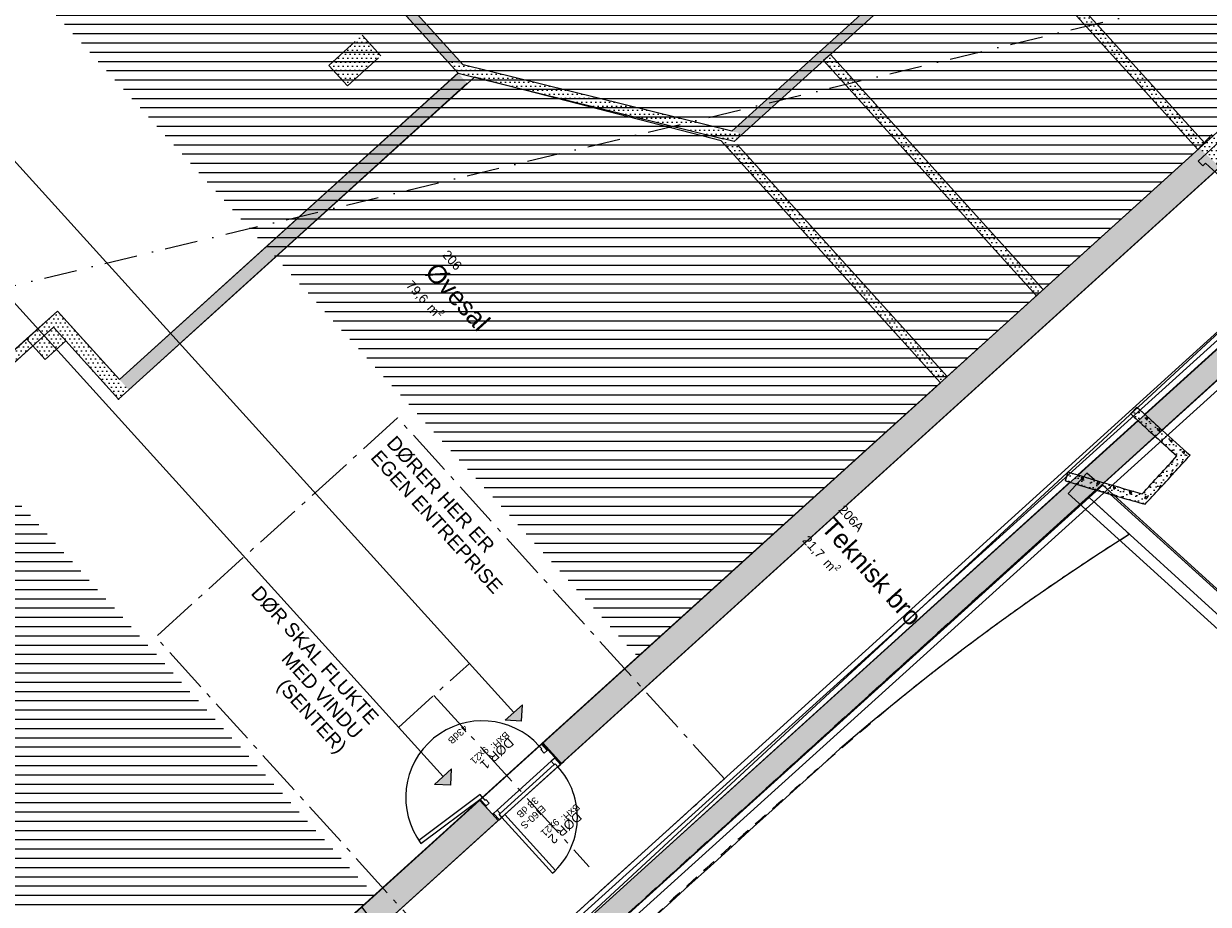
# Model space of a CAD drawing. Header units: millimetres. Extents: x 53483 to 104083, y 64087 to 106750.
# Tile 11 of 14: x 73726 to 86511, y 88425 to 97929. Entities that reach past the tile are written whole.
import ezdxf
from ezdxf.enums import TextEntityAlignment as Align

# ---------------------------------------------------------------- set-up
doc = ezdxf.new("R2010")
doc.units = ezdxf.units.MM
doc.header["$LTSCALE"] = 0.5
doc.header["$MEASUREMENT"] = 0
for name, pattern in [('Akselinje', [1500, 1000, -200, 100, -200]), ('PLINE', [0]), ('Prikk & stiplet', [1340.555525, 705.555534, -352.777767, 0, -282.222223]), ('Rømningslinje', [500, 300, -200])]:
    doc.linetypes.add(name, pattern=pattern)
for name, color, linetype in [('000 2D grafikk', 7, 'Continuous'), ('000 2D grafikk(Nye konstruksjoner)', 7, 'Continuous'), ('222- Søyler', 7, 'Continuous'), ('223- Bjelker', 7, 'Continuous'), ('24-- Innervegger', 7, 'Continuous'), ('24--Innervegger skråvegger salen', 7, 'Continuous'), ('241- Bærende innervegger', 7, 'Continuous'), ('241- Bærende innervegger (Skravur)', 7, 'Continuous'), ('242- Ikke-bærende innervegger IARK', 7, 'Continuous'), ('242- Ikke-bærende innervegger IARK (Skravur)', 7, 'Continuous'), ('251- Frittbærende dekker', 7, 'Continuous'), ('832- Tekst bygning(Nye konstruksjoner)', 7, 'Continuous'), ('852- Teknisk_symbolsk informasjon_ bygning(Nye konstruksjoner)', 7, 'Continuous'), ('862- M___Nettoareal', 7, 'Continuous'), ('862- M___Nettoareal(Polylinje)', 7, 'Continuous'), ('862- M___Nettoareal(Tekst)', 7, 'Continuous')]:
    doc.layers.add(name, color=color, linetype=linetype)
doc.layers.add('234- Vinduer_ dører_ porter(Nye konstruksjoner)', color=7, linetype='Continuous', lineweight=0)
doc.layers.add('244- Vinduer_ dører_ foldevegger(Nye konstruksjoner)', color=7, linetype='Continuous', lineweight=0)
doc.styles.add('GENERATED_STYLE_1', font='arial.ttf')
pattern_1 = [(317.70476, (0, 0), (209.8054, 230.6116), [30, -150]), (317.70476, (171.47, 54.74), (209.8054, 230.6116), [30, -150]), (17.70476, (0, 0), (-94.8128, 297.0026), [30, -150]), (17.70476, (133.14, -121.13), (-94.8128, 297.0026), [30, -150]), (77.70476, (22.2, -20.2), (-304.6182, 66.391), [30, -150]), (77.70476, (155.33, -141.32), (-304.6182, 66.391), [30, -150]), (317.704764, (20.19, 22.19), (40.377062, 44.381225), [0, -60.000002, 0, -90.000004]), (2.704764, (42.38, 2), (-2.83137, 59.93316), [0, -45.000002, 0, -75.000003])]
pattern_2 = [(163.55512, (0, 0), (88.2596, 299.0155), [30, -150]), (163.55512, (-130.45, -124.03), (88.2596, 299.01546), [30, -150]), (223.55512, (0, 0), (-214.8252, 225.9428), [30, -150]), (223.55512, (-172.64, 50.96), (-214.8252, 225.9428), [30, -150]), (283.55512, (-28.77, 8.5), (303.0848, 73.07265), [30, -150]), (283.55512, (-201.4, 59.45), (303.0848, 73.07265), [30, -150]), (163.555116, (-8.49, -28.77), (16.985573, 57.545552), [0, -60.000002, 0, -90.000004]), (208.555116, (-37.266, -20.28), (-28.680237, 52.701464), [0, -45.000002, 0, -75.000003])]
pattern_3 = [(0, (0, 0), (0, 86.60254), [0, -50]), (0, (25, 43.3), (0, 86.60254), [0, -50])]

# ---------------------------------------------------------------- blocks, each defined once
blk = doc.blocks.new('Øvesal_206_4', base_point=(78363, 94993))
at = {"layer": '862- M___Nettoareal(Polylinje)', "linetype": 'PLINE', "flags": 128}
blk.add_lwpolyline([(74047, 94653), (69475, 90510), (74090, 85418), (83620, 94054), (81253, 96666), (78590, 97352), (74751, 93876)], close=True, dxfattribs=at)
at = {"layer": '862- M___Nettoareal(Tekst)', "insert": (77942, 95187), "char_height": 100, "attachment_point": 1, "rotation": 312.1619, "style": 'GENERATED_STYLE_1'}
blk.add_mtext('\\A1;{\\pql;\\pt0,12050;\\fArial|b0|i0|c0|p0;\\W1.000000;79,6\\fArial|b0|i0|c0|p0;\\W1.000000;\\A1{\\H.66x;\\S^  ;}\\fArial|b0|i0|c0|p0;\\W1.000000; m\\fArial|b0|i0|c0|p0;\\W1.000000;\\A1{\\H.66x;\\S2^  ;}}', dxfattribs=at)
at = {"layer": '862- M___Nettoareal(Tekst)', "style": 'GENERATED_STYLE_1'}
for tag, height, p in [('ROOM_NUMBER', 100, (78309, 95497)), ('ROOM_NAME', 200, (78193, 95372)), ('DUMMY_861', 100, (78463, 95350)), ('DUMMY_863', 100, (77960, 95203)), ('DUMMY_862', 200, (78766, 94782))]:
    blk.add_attdef(tag, text='', height=height, rotation=312.1619, dxfattribs=at).set_placement(p, align=Align.TOP_LEFT)
blk = doc.blocks.new('Øvesal_203_5', base_point=(69637, 95110))
at = {"layer": '862- M___Nettoareal(Polylinje)', "linetype": 'PLINE', "flags": 128}
blk.add_lwpolyline([(63528, 92664), (67213, 88597), (74091, 94828), (74761, 94088), (78415, 97396), (74047, 102219), (68100, 96806)], close=True, dxfattribs=at)
at = {"layer": '862- M___Nettoareal(Tekst)', "style": 'GENERATED_STYLE_1'}
for tag, height, p in [('ROOM_NUMBER', 100, (69583, 95614)), ('ROOM_NAME', 200, (69467, 95489)), ('DUMMY_861', 100, (69737, 95468)), ('DUMMY_863', 100, (69234, 95321)), ('DUMMY_862', 200, (70040, 94899))]:
    blk.add_attdef(tag, text='', height=height, rotation=312.1619, dxfattribs=at).set_placement(p, align=Align.TOP_LEFT)
blk = doc.blocks.new('Teknisk bro_206A_6', base_point=(80883, 90166))
at = {"layer": '862- M___Nettoareal(Polylinje)', "linetype": 'PLINE', "flags": 128}
blk.add_lwpolyline([(74289, 85198), (75165, 84232), (87499, 95408), (86623, 96374)], close=True, dxfattribs=at)
at = {"layer": '862- M___Nettoareal(Tekst)', "insert": (82218, 92435), "char_height": 100, "attachment_point": 1, "rotation": 312.1619, "style": 'GENERATED_STYLE_1'}
blk.add_mtext('\\A1;{\\pql;\\pt0,12050;\\fArial|b0|i0|c0|p0;\\W1.000000;21,7\\fArial|b0|i0|c0|p0;\\W1.000000;\\A1{\\H.66x;\\S^  ;}\\fArial|b0|i0|c0|p0;\\W1.000000; m\\fArial|b0|i0|c0|p0;\\W1.000000;\\A1{\\H.66x;\\S2^  ;}}', dxfattribs=at)
at = {"layer": '862- M___Nettoareal(Tekst)', "style": 'GENERATED_STYLE_1'}
for tag, height, p in [('ROOM_NUMBER', 100, (82585, 92745)), ('ROOM_NAME', 200, (82469, 92616)), ('DUMMY_863', 100, (82236, 92451)), ('DUMMY_861', 100, (82800, 92530)), ('DUMMY_862', 200, (83400, 91634))]:
    blk.add_attdef(tag, text='', height=height, rotation=312.1619, dxfattribs=at).set_placement(p, align=Align.TOP_LEFT)
blk = doc.blocks.new('Wall 17[4]', base_point=(100268, 83872))
at = {"layer": '222- Søyler', "linetype": 'PLINE'}
for p, q in [((86401, 96444), (86636, 96662)), ((86453, 96396), (86401, 96444)), ((86453, 96396), (86480, 96425)), ((86480, 96425), (87402, 95575))]:
    blk.add_line(p, q, dxfattribs=at)
blk = doc.blocks.new('Wall 20[5]', base_point=(96664, 82505))
at = {"layer": '223- Bjelker', "linetype": 'PLINE'}
for p, q in [((85374, 92950), (85225, 92816)), ((85374, 92950), (96731, 82579)), ((96596, 82431), (85225, 92816)), ((96731, 82579), (96596, 82431))]:
    blk.add_line(p, q, dxfattribs=at)
blk = doc.blocks.new('Wall 28[6]', base_point=(71831, 80889))
at = {"layer": '24-- Innervegger', "linetype": 'PLINE'}
for p, q in [((71733, 81071), (87656, 95459)), ((87707, 94966), (71965, 80741))]:
    blk.add_line(p, q, dxfattribs=at)
blk = doc.blocks.new('Dørstempel[7]', base_point=(79186, 89633))
at = {"layer": '852- Teknisk_symbolsk informasjon_ bygning(Nye konstruksjoner)', "char_height": 75, "attachment_point": 1, "rotation": 222.1722, "style": 'GENERATED_STYLE_1'}
for s, insert in [('\\A1;{\\pql;\\pt0,50;\\fArial|b0|i0|c0|p0;\\W1.000000;9\\fArial|b0|i0|c0|p0;\\W1.000000;\\A1{\\H.66x;\\S^  ;}\\fArial|b0|i0|c0|p0;\\W1.000000;\\fArial|b0|i0|c0|p0;\\W1.000000;\\A1{\\H.66x;\\S^  ;}}', (78755, 90079)), ('\\A1;{\\pql;\\pt0,50;\\fArial|b0|i0|c0|p0;\\W1.000000;x21\\fArial|b0|i0|c0|p0;\\W1.000000;\\A1{\\H.66x;\\S^  ;}\\fArial|b0|i0|c0|p0;\\W1.000000;\\fArial|b0|i0|c0|p0;\\W1.000000;\\A1{\\H.66x;\\S^  ;}}', (78713, 90040))]:
    blk.add_mtext(s, dxfattribs=dict(at, insert=insert))
at = {"layer": '852- Teknisk_symbolsk informasjon_ bygning(Nye konstruksjoner)', "style": 'GENERATED_STYLE_1'}
for tag, p in [('DUMMY_233', (78571, 90367)), ('DUMMY_231', (78651, 90279)), ('DUMMY_229', (78730, 90192)), ('strUnitPrefix', (78809, 90087))]:
    blk.add_attdef(tag, text='', height=75, rotation=222.1722, dxfattribs=at).set_placement(p, align=Align.TOP_RIGHT)
for tag, p in [('DUMMY_234', (78529, 90311)), ('DUMMY_232', (78608, 90241)), ('DUMMY_230', (78687, 90153)), ('DUMMY_228', (78601, 89916))]:
    blk.add_attdef(tag, text='', height=75, rotation=222.1722, dxfattribs=at).set_placement(p, align=Align.TOP_LEFT)
blk.add_attdef('AC_WIDO_ID', text='', height=100, rotation=222.1722, dxfattribs=at).set_placement((78781, 90110), align=Align.BOTTOM_CENTER)
blk = doc.blocks.new('Dør metall[2]')
at = {"layer": '234- Vinduer_ dører_ porter(Nye konstruksjoner)', "linetype": 'PLINE'}
blk.add_arc((78677, 89577), 828, 42.1722, 216.8074, dxfattribs=at)
at = {"layer": '244- Vinduer_ dører_ foldevegger(Nye konstruksjoner)', "linetype": 'PLINE'}
for p, q in [((79291, 90133), (79314, 90154)), ((79318, 90104), (79291, 90133)), ((79314, 90154), (79321, 90161)), ((79314, 90154), (79376, 90086)), ((79321, 90161), (79353, 90190)), ((79321, 90161), (79353, 90190)), ((79321, 90161), (79383, 90093)), ((79321, 90161), (79383, 90093)), ((79321, 90161), (79383, 90093)), ((79309, 90096), (79318, 90104)), ((79344, 90057), (79309, 90096)), ((79376, 90086), (79344, 90057)), ((79376, 90086), (79383, 90093)), ((79383, 90093), (79523, 89938)), ((79383, 90093), (79523, 89938)), ((79523, 89938), (79555, 89967)), ((79523, 89938), (79555, 89967)), ((78653, 89609), (77990, 89113)), ((78014, 89081), (78677, 89577)), ((78647, 89550), (78615, 89521)), ((78647, 89550), (78615, 89521)), ((78654, 89557), (78647, 89550)), ((78647, 89550), (78709, 89482)), ((78647, 89550), (78709, 89482)), ((78647, 89550), (78709, 89482)), ((78677, 89577), (78653, 89609)), ((78654, 89557), (78677, 89577)), ((78716, 89488), (78654, 89557)), ((78677, 89577), (78704, 89548)), ((78704, 89548), (78713, 89556)), ((78713, 89556), (78748, 89517)), ((78748, 89517), (78716, 89488)), ((78716, 89488), (78709, 89482)), ((78709, 89482), (78848, 89328)), ((78709, 89482), (78848, 89328)), ((78848, 89328), (78817, 89299)), ((78848, 89328), (78817, 89299)), ((77990, 89113), (78014, 89081))]:
    blk.add_line(p, q, dxfattribs=at)
at = {"layer": '852- Teknisk_symbolsk informasjon_ bygning(Nye konstruksjoner)'}
ref = blk.add_blockref('Dørstempel[7]', (79186, 89633), dxfattribs=at)
ref.add_attrib('AC_WIDO_ID', 'DØR 1', dxfattribs={"color": 7, "height": 100, "rotation": 222.1722, "style": 'GENERATED_STYLE_1'}).set_placement((78781, 90110), align=Align.BOTTOM_CENTER)
ref.add_attrib('strUnitPrefix', 'BxH:', dxfattribs={"color": 7, "height": 75, "rotation": 222.1722, "style": 'GENERATED_STYLE_1'}).set_placement((78809, 90087), align=Align.TOP_RIGHT)
ref.add_attrib('DUMMY_234', '43dB', dxfattribs={"color": 7, "height": 75, "rotation": 222.1722, "style": 'GENERATED_STYLE_1'}).set_placement((78529, 90311), align=Align.TOP_LEFT)
blk = doc.blocks.new('Dørstempel[8]', base_point=(79189, 89636))
at = {"layer": '852- Teknisk_symbolsk informasjon_ bygning(Nye konstruksjoner)', "char_height": 75, "attachment_point": 1, "rotation": 222.1722, "style": 'GENERATED_STYLE_1'}
for s, insert in [('\\A1;{\\pql;\\pt0,50;\\fArial|b0|i0|c0|p0;\\W1.000000;9\\fArial|b0|i0|c0|p0;\\W1.000000;\\A1{\\H.66x;\\S^  ;}\\fArial|b0|i0|c0|p0;\\W1.000000;\\fArial|b0|i0|c0|p0;\\W1.000000;\\A1{\\H.66x;\\S^  ;}}', (79516, 89301)), ('\\A1;{\\pql;\\pt0,50;\\fArial|b0|i0|c0|p0;\\W1.000000;x21\\fArial|b0|i0|c0|p0;\\W1.000000;\\A1{\\H.66x;\\S^  ;}\\fArial|b0|i0|c0|p0;\\W1.000000;\\fArial|b0|i0|c0|p0;\\W1.000000;\\A1{\\H.66x;\\S^  ;}}', (79474, 89262))]:
    blk.add_mtext(s, dxfattribs=dict(at, insert=insert))
at = {"layer": '852- Teknisk_symbolsk informasjon_ bygning(Nye konstruksjoner)', "style": 'GENERATED_STYLE_1'}
for tag, p in [('DUMMY_232', (79333, 89588)), ('DUMMY_231', (79412, 89501)), ('DUMMY_229', (79491, 89414)), ('strUnitPrefix', (79570, 89309))]:
    blk.add_attdef(tag, text='', height=75, rotation=222.1722, dxfattribs=at).set_placement(p, align=Align.TOP_RIGHT)
for tag, p in [('AC_TextStyle_4', (79370, 89446)), ('DUMMY_233', (79291, 89533)), ('DUMMY_230', (79449, 89375)), ('DUMMY_228', (79363, 89138))]:
    blk.add_attdef(tag, text='', height=75, rotation=222.1722, dxfattribs=at).set_placement(p, align=Align.TOP_LEFT)
blk.add_attdef('AC_WIDO_ID', text='', height=100, rotation=222.1722, dxfattribs=at).set_placement((79515, 89307), align=Align.BOTTOM_CENTER)
blk = doc.blocks.new('Dør[3]')
at = {"layer": '234- Vinduer_ dører_ porter(Nye konstruksjoner)', "linetype": 'PLINE'}
blk.add_arc((78888, 89363), 814, 312.1619, 42.1722, dxfattribs=at)
at = {"layer": '244- Vinduer_ dører_ foldevegger(Nye konstruksjoner)', "linetype": 'PLINE'}
for p, q in [((79329, 90168), (78647, 89550)), ((79468, 90013), (79329, 90168)), ((79457, 90003), (79468, 90013)), ((79530, 89945), (79468, 90013)), ((79530, 89945), (79468, 90013)), ((79530, 89945), (79468, 90013)), ((78835, 89439), (79420, 89970)), ((79530, 89945), (78848, 89328)), ((79453, 89934), (78867, 89404)), ((79457, 90003), (79420, 89970)), ((79420, 89970), (79453, 89934)), ((79453, 89934), (79461, 89942)), ((79519, 89935), (79457, 90003)), ((79461, 89942), (79491, 89910)), ((79491, 89910), (79519, 89935)), ((79519, 89935), (79530, 89945)), ((78787, 89396), (78647, 89550)), ((78798, 89406), (78787, 89396)), ((78848, 89328), (78787, 89396)), ((78848, 89328), (78787, 89396)), ((78848, 89328), (78787, 89396)), ((78835, 89439), (78798, 89406)), ((78798, 89406), (78860, 89338)), ((78867, 89404), (78835, 89439)), ((78858, 89396), (78867, 89404)), ((78888, 89363), (78858, 89396)), ((78888, 89363), (78920, 89393)), ((78920, 89393), (79467, 88789)), ((78860, 89338), (78848, 89328)), ((78860, 89338), (78888, 89363)), ((79434, 88760), (78888, 89363)), ((79467, 88789), (79434, 88760))]:
    blk.add_line(p, q, dxfattribs=at)
at = {"layer": '852- Teknisk_symbolsk informasjon_ bygning(Nye konstruksjoner)'}
ref = blk.add_blockref('Dørstempel[8]', (79189, 89636), dxfattribs=at)
ref.add_attrib('AC_TextStyle_4', 'EI60-S', dxfattribs={"color": 7, "height": 75, "rotation": 222.1722, "style": 'GENERATED_STYLE_1'}).set_placement((79370, 89446), align=Align.TOP_LEFT)
ref.add_attrib('AC_WIDO_ID', 'DØR 2', dxfattribs={"color": 7, "height": 100, "rotation": 222.1722, "style": 'GENERATED_STYLE_1'}).set_placement((79515, 89307), align=Align.BOTTOM_CENTER)
ref.add_attrib('strUnitPrefix', 'BxH:', dxfattribs={"color": 7, "height": 75, "rotation": 222.1722, "style": 'GENERATED_STYLE_1'}).set_placement((79570, 89309), align=Align.TOP_RIGHT)
ref.add_attrib('DUMMY_233', '38 dB', dxfattribs={"color": 7, "height": 75, "rotation": 222.1722, "style": 'GENERATED_STYLE_1'}).set_placement((79291, 89533), align=Align.TOP_LEFT)

msp = doc.modelspace()

# ---------------------------------------------------------------- hatches: boundary and pattern name
at = {"linetype": 'Continuous'}
h = msp.add_hatch(dxfattribs=at)
h.set_pattern_fill('Linjer_100_mm', color=256, style=0, pattern_type=2)
h.set_pattern_definition([(0, (76183.27, 95822.72), (0, 100), [])])
h.paths.add_polyline_path([(78509, 106227), (63526, 92662), (68244, 87455), (71508, 88270), (74090, 85418), (77515, 88523), (69240, 97651), (72082, 100225), (80353, 91095), (88840, 98784)])
at = {"layer": '000 2D grafikk(Nye konstruksjoner)', "linetype": 'Continuous'}
for points in [[(79100, 90402), (79109, 90578), (78924, 90411)], [(78337, 89710), (78345, 89887), (78160, 89719)]]:
    msp.add_hatch(color=256, dxfattribs=at).paths.add_polyline_path(points)
at = {"layer": '241- Bærende innervegger (Skravur)', "linetype": 'Continuous'}
h = msp.add_hatch(dxfattribs=at)
h.set_pattern_fill('Eksisterende_konstruksjon', color=256, style=0, pattern_type=2)
h.set_pattern_definition(pattern_3)
h.paths.add_polyline_path([(77220, 97257), (77580, 97582), (77379, 97805), (77019, 97479)])
h = msp.add_hatch(dxfattribs=at)
h.set_pattern_fill('Eksisterende_konstruksjon', color=256, style=0, pattern_type=2)
h.set_pattern_definition(pattern_3)
h.paths.add_polyline_path([(86414, 96586), (87694, 95405), (88027, 95370), (86550, 96733)])
h = msp.add_hatch(dxfattribs=at)
h.set_pattern_fill('Eksisterende_konstruksjon', color=256, style=0, pattern_type=2)
h.set_pattern_definition(pattern_3)
h.paths.add_polyline_path([(86415, 96586), (79329, 90168), (79530, 89945), (86636, 96382)])
h = msp.add_hatch(dxfattribs=at)
h.set_pattern_fill('Eksisterende_konstruksjon', color=256, style=0, pattern_type=2)
h.set_pattern_definition(pattern_3)
h.paths.add_polyline_path([(87696, 95402), (75105, 84000), (75272, 83815), (87864, 95217)])
h = msp.add_hatch(dxfattribs=at)
h.set_pattern_fill('Eksisterende_konstruksjon', color=256, style=0, pattern_type=2)
h.set_pattern_definition(pattern_3)
h.paths.add_polyline_path([(74091, 94828), (73980, 94727), (74181, 94505)])
h = msp.add_hatch(dxfattribs=at)
h.set_pattern_fill('Eksisterende_konstruksjon', color=256, style=0, pattern_type=2)
h.set_pattern_definition(pattern_3)
h.paths.add_polyline_path([(74293, 94605), (74091, 94828), (74181, 94505)])
h = msp.add_hatch(dxfattribs=at)
h.set_pattern_fill('Eksisterende_konstruksjon', color=256, style=0, pattern_type=2)
h.set_pattern_definition(pattern_3)
h.paths.add_polyline_path([(73980, 94727), (73758, 94526), (73959, 94303), (74181, 94505)])
h = msp.add_hatch(dxfattribs=at)
h.set_pattern_fill('Betong_strukturell', color=256, style=0, pattern_type=2)
h.set_pattern_definition(pattern_1)
h.paths.add_polyline_path([(85826, 93713), (85741, 93791), (85673, 93717), (85751, 93645)])
h = msp.add_hatch(dxfattribs=at)
h.set_pattern_fill('Betong_strukturell', color=256, style=0, pattern_type=2)
h.set_pattern_definition(pattern_1)
h.paths.add_polyline_path([(85826, 93713), (85751, 93645, 0.001336), (85937, 93476), (86011, 93543, -0.001338)])
h = msp.add_hatch(dxfattribs=at)
h.set_pattern_fill('Betong_strukturell', color=256, style=0, pattern_type=2)
h.set_pattern_definition(pattern_1)
h.paths.add_polyline_path([(86240, 93337, -0.001624), (86014, 93541), (85939, 93474, 0.001673), (86173, 93263)])
h = msp.add_hatch(dxfattribs=at)
h.set_pattern_fill('Betong_strukturell', color=256, style=0, pattern_type=2)
h.set_pattern_definition(pattern_1)
h.paths.add_polyline_path([(86173, 93263), (86314, 93271), (86240, 93337)])
h = msp.add_hatch(dxfattribs=at)
h.set_pattern_fill('Betong_strukturell', color=256, style=0, pattern_type=2)
h.set_pattern_definition([(227.43548, (0, 0), (-229.623, 210.8869), [30, -150]), (227.43548, (53.93, -171.73), (-229.623, 210.8869), [30, -150]), (287.43548, (0, 0), (297.4449, 93.4159), [30, -150]), (287.43548, (-121.76, -132.57), (297.4449, 93.4159), [30, -150]), (347.43548, (-20.3, -22.1), (67.8219, 304.3028), [30, -150]), (347.43548, (-142.05, -154.67), (67.8219, 304.3028), [30, -150]), (227.43548, (22.095, -20.29), (-44.190966, 40.585204), [0, -60.000002, 0, -90.000004]), (272.43548, (1.8, -42.39), (59.945805, 2.54966), [0, -45.000002, 0, -75.000003])])
h.paths.add_polyline_path([(86173, 93263, -0.002941), (85798, 92855), (85906, 92825, 0.002675), (86247, 93196)])
h = msp.add_hatch(dxfattribs=at)
h.set_pattern_fill('Betong_strukturell', color=256, style=0, pattern_type=2)
h.set_pattern_definition(pattern_1)
h.paths.add_polyline_path([(86173, 93263), (86247, 93196), (86314, 93271)])
h = msp.add_hatch(dxfattribs=at)
h.set_pattern_fill('Betong_strukturell', color=256, style=0, pattern_type=2)
h.set_pattern_definition(pattern_2)
h.paths.add_polyline_path([(84969, 92996), (85018, 92981), (85104, 93059), (84998, 93091)])
h = msp.add_hatch(dxfattribs=at)
h.set_pattern_fill('Betong_strukturell', color=256, style=0, pattern_type=2)
h.set_pattern_definition(pattern_2)
h.paths.add_polyline_path([(85104, 93059), (85018, 92981, 0.001542), (85298, 92897), (85384, 92975, -0.001547)])
h = msp.add_hatch(dxfattribs=at)
h.set_pattern_fill('Betong_strukturell', color=256, style=0, pattern_type=2)
h.set_pattern_definition(pattern_2)
h.paths.add_polyline_path([(85452, 92851), (85281, 93006), (85166, 93041), (85092, 92958, 0.001983)])
h = msp.add_hatch(dxfattribs=at)
h.set_pattern_fill('Betong_strukturell', color=256, style=0, pattern_type=2)
h.set_pattern_definition(pattern_2)
h.paths.add_polyline_path([(85798, 92855, -0.002262), (85388, 92975), (85301, 92896, 0.002314), (85721, 92773)])
h = msp.add_hatch(dxfattribs=at)
h.set_pattern_fill('Betong_strukturell', color=256, style=0, pattern_type=2)
h.set_pattern_definition(pattern_2)
h.paths.add_polyline_path([(85721, 92773), (85829, 92742), (85798, 92855)])
h = msp.add_hatch(dxfattribs=at)
h.set_pattern_fill('Betong_strukturell', color=256, style=0, pattern_type=2)
h.set_pattern_definition(pattern_2)
h.paths.add_polyline_path([(85798, 92855), (85829, 92742), (85906, 92825)])
h = msp.add_hatch(dxfattribs=at)
h.set_pattern_fill('Eksisterende_konstruksjon', color=256, style=0, pattern_type=2)
h.set_pattern_definition(pattern_3)
h.paths.add_polyline_path([(74426, 85726), (74627, 85504), (78848, 89328), (78647, 89550)])
at = {"layer": '242- Ikke-bærende innervegger IARK (Skravur)', "linetype": 'Continuous'}
h = msp.add_hatch(dxfattribs=at)
h.set_pattern_fill('Eksisterende_konstruksjon', color=256, style=0, pattern_type=2)
h.set_pattern_definition(pattern_3)
h.paths.add_polyline_path([(78468, 97486), (74130, 102276), (74056, 102209), (78294, 97529)])
h = msp.add_hatch(dxfattribs=at)
h.set_pattern_fill('Eksisterende_konstruksjon', color=256, style=0, pattern_type=2)
h.set_pattern_definition(pattern_3)
h.paths.add_polyline_path([(81484, 96739), (86002, 100831), (85919, 100890), (81367, 96768)])
h = msp.add_hatch(dxfattribs=at)
h.set_pattern_fill('Eksisterende_konstruksjon', color=256, style=0, pattern_type=2)
h.set_pattern_definition(pattern_3)
h.paths.add_polyline_path([(84100, 99109), (86398, 96571), (86472, 96638), (84174, 99176)])
h = msp.add_hatch(dxfattribs=at)
h.set_pattern_fill('Eksisterende_konstruksjon', color=256, style=0, pattern_type=2)
h.set_pattern_definition(pattern_3)
h.paths.add_polyline_path([(82358, 97531), (84656, 94993), (84730, 95060), (82433, 97598)])
h = msp.add_hatch(dxfattribs=at)
h.set_pattern_fill('Eksisterende_konstruksjon', color=256, style=0, pattern_type=2)
h.set_pattern_definition(pattern_3)
h.paths.add_polyline_path([(78468, 97486), (78294, 97529), (78415, 97396)])
h = msp.add_hatch(dxfattribs=at)
h.set_pattern_fill('Eksisterende_konstruksjon', color=256, style=0, pattern_type=2)
h.set_pattern_definition(pattern_3)
h.paths.add_polyline_path([(78468, 97486), (78415, 97396), (78589, 97353)])
h = msp.add_hatch(dxfattribs=at)
h.set_pattern_fill('Eksisterende_konstruksjon', color=256, style=0, pattern_type=2)
h.set_pattern_definition(pattern_3)
h.paths.add_polyline_path([(78589, 97353), (81277, 96687), (81367, 96768), (78468, 97486)])
h = msp.add_hatch(dxfattribs=at)
h.set_pattern_fill('Eksisterende_konstruksjon', color=256, style=0, pattern_type=2)
h.set_pattern_definition(pattern_3)
h.paths.add_polyline_path([(74862, 93976), (78514, 97286), (78414, 97397), (74761, 94088)])
h = msp.add_hatch(dxfattribs=at)
h.set_pattern_fill('Eksisterende_konstruksjon', color=256, style=0, pattern_type=2)
h.set_pattern_definition(pattern_3)
h.paths.add_polyline_path([(81253, 96666), (83619, 94053), (83693, 94121), (81426, 96624)])
h = msp.add_hatch(dxfattribs=at)
h.set_pattern_fill('Eksisterende_konstruksjon', color=256, style=0, pattern_type=2)
h.set_pattern_definition(pattern_3)
h.paths.add_polyline_path([(81367, 96768), (81277, 96687), (81394, 96659)])
h = msp.add_hatch(dxfattribs=at)
h.set_pattern_fill('Eksisterende_konstruksjon', color=256, style=0, pattern_type=2)
h.set_pattern_definition(pattern_3)
h.paths.add_polyline_path([(81484, 96739), (81367, 96768), (81394, 96659)])
h = msp.add_hatch(dxfattribs=at)
h.set_pattern_fill('Eksisterende_konstruksjon', color=256, style=0, pattern_type=2)
h.set_pattern_definition(pattern_3)
h.paths.add_polyline_path([(70923, 91824), (73825, 94452), (73758, 94526), (70856, 91898)])
h = msp.add_hatch(dxfattribs=at)
h.set_pattern_fill('Eksisterende_konstruksjon', color=256, style=0, pattern_type=2)
h.set_pattern_definition(pattern_3)
h.paths.add_polyline_path([(74181, 94505), (74650, 93987), (74761, 94088), (74293, 94605)])
h = msp.add_hatch(dxfattribs=at)
h.set_pattern_fill('Eksisterende_konstruksjon', color=256, style=0, pattern_type=2)
h.set_pattern_definition(pattern_3)
h.paths.add_polyline_path([(74761, 94088), (74650, 93987), (74751, 93876)])
h = msp.add_hatch(dxfattribs=at)
h.set_pattern_fill('Eksisterende_konstruksjon', color=256, style=0, pattern_type=2)
h.set_pattern_definition(pattern_3)
h.paths.add_polyline_path([(74761, 94088), (74751, 93876), (74862, 93976)])

# ---------------------------------------------------------------- linework, layer by layer
at = {"linetype": 'PLINE', "flags": 128}
msp.add_lwpolyline([(63526, 92662), (78509, 106227), (88840, 98784), (80499, 91229), (77413, 88433), (74085, 85423), (69378, 90623), (67203, 88637)], close=True, dxfattribs=at)
at = {"layer": '000 2D grafikk', "linetype": 'Prikk & stiplet'}
msp.add_line((63526, 92662), (88840, 98784), dxfattribs=at)
at = {"layer": '000 2D grafikk', "linetype": 'Rømningslinje', "flags": 128}
msp.add_lwpolyline([(75250, 83802), (84231, 91934), (85225, 92816), (85660, 92418, 0.012786), (84566, 91690, 0.017363), (83084, 90562, 0.015191), (79848, 87651), (79090, 87154), (75295, 83743)], format="xyb", close=True, dxfattribs=at)
at = {"layer": '000 2D grafikk(Nye konstruksjoner)', "linetype": 'PLINE'}
for p, q in [((71170, 99159), (79016, 90494)), ((70407, 98468), (78253, 89803)), ((78924, 90411), (79109, 90578)), ((79100, 90402), (79109, 90578)), ((79100, 90402), (78924, 90411)), ((78160, 89719), (78345, 89887)), ((78337, 89710), (78345, 89887)), ((78337, 89710), (78160, 89719))]:
    msp.add_line(p, q, dxfattribs=at)
at = {"layer": '000 2D grafikk(Nye konstruksjoner)', "linetype": 'Akselinje'}
for p, q in [((77772, 90334), (78536, 91025)), ((78154, 90680), (79829, 88830))]:
    msp.add_line(p, q, dxfattribs=at)
at = {"layer": '000 2D grafikk(Nye konstruksjoner)', "linetype": 'Akselinje', "flags": 128}
msp.add_lwpolyline([(81288, 89780), (77762, 93674), (75151, 91310), (78677, 87415)], close=True, dxfattribs=at)
at = {"layer": '223- Bjelker', "linetype": 'PLINE', "flags": 128}
for points in [[(85201, 93079), (84999, 92857)], [(85281, 93006), (85201, 93079)], [(84999, 92857), (97965, 81102)], [(98167, 81324), (85452, 92851)]]:
    msp.add_lwpolyline(points, dxfattribs=at)
at = {"layer": '223- Bjelker', "linetype": 'PLINE'}
for radius, start, end in [(47336, 253.2048, 253.6592), (47336, 253.2048, 253.6592), (47236, 253.2624, 253.4077), (47236, 253.2624, 253.4077)]:
    msp.add_arc((98769, 138275), radius, start, end, dxfattribs=at)
at = {"layer": '24--Innervegger skråvegger salen', "linetype": 'PLINE', "flags": 128}
for points in [[(85225, 92816), (79696, 87819)], [(85660, 92418), (85225, 92816)], [(85660, 92418), (85296, 92185), (84936, 91946), (84580, 91700), (84228, 91448), (83881, 91190), (83538, 90926), (83200, 90657), (82866, 90383), (82536, 90103), (82303, 89892), (82070, 89682), (81837, 89471), (81604, 89260), (81371, 89049), (81138, 88838), (80905, 88627), (80673, 88416), (80440, 88205), (80374, 88144), (80308, 88082), (80243, 88021), (80177, 87959), (80111, 87898), (80045, 87836), (79980, 87774), (79914, 87713), (79848, 87651)]]:
    msp.add_lwpolyline(points, dxfattribs=at)
at = {"layer": '241- Bærende innervegger', "linetype": 'PLINE'}
for p, q in [((86014, 93541), (85939, 93474)), ((85388, 92975), (85301, 92896)), ((79329, 90168), (79353, 90190)), ((79468, 90013), (79329, 90168)), ((79530, 89945), (79468, 90013)), ((79530, 89945), (79555, 89967)), ((78647, 89550), (78615, 89521)), ((78848, 89328), (78817, 89299))]:
    msp.add_line(p, q, dxfattribs=at)
at = {"layer": '241- Bærende innervegger', "linetype": 'PLINE', "flags": 128}
for points in [[(77580, 97582), (77379, 97805)], [(77304, 97737), (77019, 97479)], [(77220, 97257), (77554, 97559)], [(77019, 97479), (77220, 97257)], [(86550, 96733), (86414, 96586)], [(86415, 96586), (83693, 94121)], [(86414, 96586), (86415, 96586)], [(79530, 89945), (86636, 96382)], [(87696, 95402), (75253, 84134)], [(87694, 95405), (85826, 93713)], [(75272, 83815), (87864, 95217)], [(86011, 93543), (87878, 95235)], [(74091, 94828), (73758, 94526)], [(73758, 94526), (73959, 94303)], [(73959, 94303), (74181, 94505)], [(83619, 94053), (79329, 90168)], [(85741, 93791), (85673, 93717)], [(85751, 93645), (85104, 93059)], [(85384, 92975), (85937, 93476)], [(84969, 92996), (84998, 93091)], [(85018, 92981), (78579, 87146)], [(78747, 86961), (85298, 92897)], [(78647, 89550), (74426, 85726)], [(74627, 85504), (78848, 89328)]]:
    msp.add_lwpolyline(points, dxfattribs=at)
at = {"layer": '241- Bærende innervegger', "linetype": 'PLINE'}
for centre, radius, start, end in [((117553, 128257), 47003, 227.2935, 227.4228), ((117553, 128257), 46903, 227.2935, 227.434), ((117553, 128257), 46903, 227.434, 227.7408), ((117553, 128257), 46903, 227.434, 227.7408), ((117553, 128257), 47003, 227.4228, 227.7289), ((117553, 128257), 47003, 227.4228, 227.7289), ((117553, 128257), 47003, 227.7326, 228.116), ((117553, 128257), 46903, 227.7445, 228.2388), ((51319, 124897), 47068, 317.0984, 317.7725), ((51319, 124897), 47168, 317.7734, 317.8949), ((98769, 138275), 47236, 253.0491, 253.1843), ((51319, 124897), 47168, 317.1604, 317.7734), ((98769, 138275), 47336, 253.0491, 253.1116), ((98769, 138275), 47336, 253.1116, 253.465), ((98769, 138275), 47336, 253.1116, 253.465), ((98769, 138275), 47236, 253.1843, 253.5388), ((98769, 138275), 47236, 253.1843, 253.5388), ((98769, 138275), 47236, 253.5428, 254.0611), ((98769, 138275), 47336, 253.469, 254.1353), ((51319, 124897), 47168, 317.024, 317.1604)]:
    msp.add_arc(centre, radius, start, end, dxfattribs=at)
at = {"layer": '242- Ikke-bærende innervegger IARK', "linetype": 'PLINE', "flags": 128}
for points in [[(85919, 100890), (81367, 96768)], [(76838, 99137), (78415, 97396)], [(78468, 97486), (76913, 99204)], [(81394, 96659), (84100, 99109)], [(84100, 99109), (86398, 96571)], [(86472, 96638), (84174, 99176)], [(82433, 97598), (82358, 97531)], [(84730, 95060), (82433, 97598)], [(81367, 96768), (78468, 97486)], [(82358, 97531), (84656, 94993)], [(78414, 97397), (74761, 94088)], [(78415, 97396), (78589, 97353)], [(78589, 97353), (81277, 96687)], [(74862, 93976), (78514, 97286)], [(81253, 96666), (83619, 94053)], [(81394, 96659), (81277, 96687)], [(83693, 94121), (81426, 96624)], [(86398, 96571), (86472, 96638)], [(84656, 94993), (84730, 95060)], [(74091, 94828), (74293, 94605)], [(73758, 94526), (70856, 91898)], [(73825, 94452), (73758, 94526)], [(74181, 94505), (74751, 93876)], [(74761, 94088), (74293, 94605)], [(70923, 91824), (73825, 94452)], [(74751, 93876), (74862, 93976)]]:
    msp.add_lwpolyline(points, dxfattribs=at)
at = {"layer": '251- Frittbærende dekker', "linetype": 'PLINE', "flags": 128}
msp.add_lwpolyline([(70322, 98823), (63526, 92662), (67177, 88634), (69377, 90625), (74088, 85420), (77374, 88394), (78413, 86993), (87595, 95496), (86599, 96416), (88745, 98855), (78509, 106227), (76337, 104277)], close=True, dxfattribs=at)

# ---------------------------------------------------------------- block references
at = {"layer": '222- Søyler', "linetype": 'PLINE'}
msp.add_blockref('Wall 17[4]', (100268, 83872), dxfattribs=at)
at = {"layer": '223- Bjelker', "linetype": 'PLINE'}
msp.add_blockref('Wall 20[5]', (96664, 82505), dxfattribs=at)
at = {"layer": '24-- Innervegger', "linetype": 'PLINE'}
msp.add_blockref('Wall 28[6]', (71831, 80889), dxfattribs=at)
at = {"layer": '244- Vinduer_ dører_ foldevegger(Nye konstruksjoner)', "linetype": 'PLINE'}
for name in ['Dør metall[2]', 'Dør[3]']:
    msp.add_blockref(name, (0, 0), dxfattribs=at)
at = {"layer": '862- M___Nettoareal', "linetype": 'Continuous'}
msp.add_blockref('Øvesal_203_5', (69637, 95110), dxfattribs=at)
ref = msp.add_blockref('Øvesal_206_4', (78363, 94993), dxfattribs=at)
ref.add_attrib('ROOM_NAME', 'Øvesal', dxfattribs={"layer": '862- M___Nettoareal(Tekst)', "color": 7, "height": 200, "rotation": 312.1619, "style": 'GENERATED_STYLE_1'}).set_placement((78193, 95372), align=Align.TOP_LEFT)
ref.add_attrib('ROOM_NUMBER', '206', dxfattribs={"layer": '862- M___Nettoareal(Tekst)', "color": 7, "height": 100, "rotation": 312.1619, "style": 'GENERATED_STYLE_1'}).set_placement((78309, 95497), align=Align.TOP_LEFT)
ref = msp.add_blockref('Teknisk bro_206A_6', (80883, 90166), dxfattribs=at)
ref.add_attrib('ROOM_NAME', 'Teknisk bro', dxfattribs={"layer": '862- M___Nettoareal(Tekst)', "color": 7, "height": 200, "rotation": 312.1619, "style": 'GENERATED_STYLE_1'}).set_placement((82469, 92616), align=Align.TOP_LEFT)
ref.add_attrib('ROOM_NUMBER', '206A', dxfattribs={"layer": '862- M___Nettoareal(Tekst)', "color": 7, "height": 100, "rotation": 312.1619, "style": 'GENERATED_STYLE_1'}).set_placement((82585, 92745), align=Align.TOP_LEFT)

# ---------------------------------------------------------------- texts
at = {"layer": '832- Tekst bygning(Nye konstruksjoner)', "linetype": 'Continuous', "char_height": 150, "width": 2148.43, "rotation": 312.1619, "style": 'GENERATED_STYLE_1'}
for s, insert, attachment_point, line_spacing_factor in [('\\A1;{\\pql;\\fArial|b0|i0|c0|p0;\\W1.000000;DØRER HER ER EGEN ENTREPRISE}', (77744, 93496), 1, 0.923246), ('\\A1;{\\pqr;\\fArial|b0|i0|c0|p0;\\W1.000000;DØR SKAL FLUKTE MED VINDU\\fArial|b0|i0|c0|p0;\\W1.000000; (SENTER)}', (77571, 90454), 3, 0.931532)]:
    msp.add_mtext(s, dxfattribs=dict(at, insert=insert, attachment_point=attachment_point, line_spacing_factor=line_spacing_factor))

doc.saveas('drawing.dxf')
